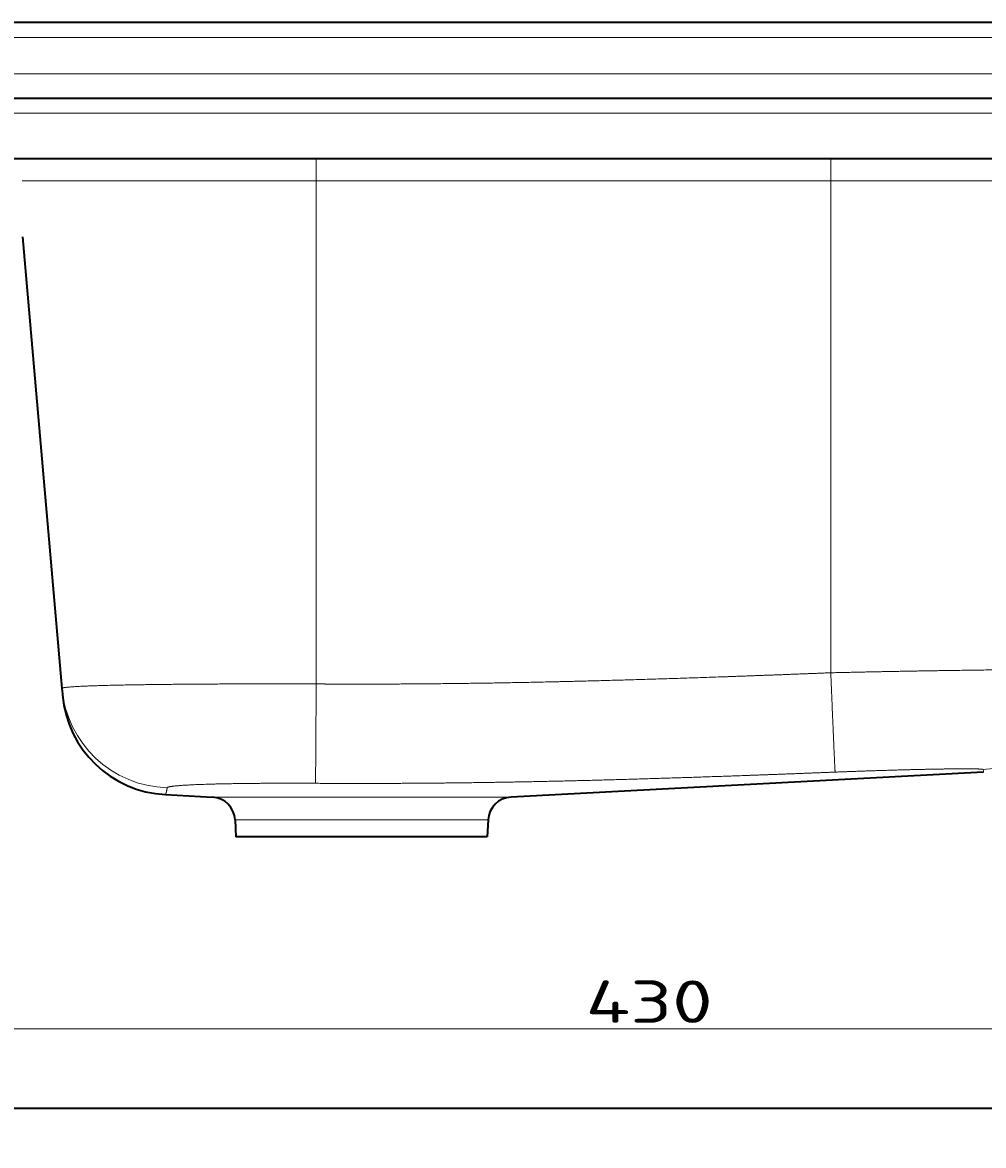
# Model space of a CAD drawing. Extents: x -177 to 1276, y 112 to 1174.
# Tile 11 of 12: x 758 to 1075, y 683 to 1054. Entities that reach past the tile are written whole.
import ezdxf
from ezdxf.enums import TextEntityAlignment as Align

# ---------------------------------------------------------------- set-up
doc = ezdxf.new("R2010")
doc.units = 0
doc.layers.get('0').update_dxf_attribs({"lineweight": 13})
doc.styles.get("Standard").update_dxf_attribs({"font": 'isocp.shx'})
doc.dimstyles.get("Standard").update_dxf_attribs({"dimtxt": 2.5, "dimasz": 2.5, "dimexe": 1.25, "dimexo": 0.625, "dimtad": 1, "dimcen": 2.5, "dimadec": 0, "dimazin": 0, "dimtfac": 1, "dimtmove": 0, "dimatfit": 0, "dimfxl": 0, "dimarcsym": 0})

# ---------------------------------------------------------------- blocks, each defined once
blk = doc.blocks.new('*D')
at = {"color": 7, "lineweight": 13}
for p, q in [((-36.13, 1053.7), (-149.75, 1053.7)), ((-147.75, 784.7), (-147.75, 1053.7)), ((1175.87, 1053.7), (1222.38, 1053.7)), ((1220.38, 1008.7), (1220.38, 1053.7)), ((-27.13, 1028.7), (-95.31, 1028.7)), ((-93.31, 784.7), (-93.31, 1028.7)), ((-27.13, 1028.7), (-65.44, 1028.7)), ((-63.44, 980.02), (-63.44, 1028.7)), ((-27.13, 1008.7), (-65.44, 1008.7)), ((1166.87, 1008.7), (1222.38, 1008.7)), ((586.37, 784.7), (-149.75, 784.7)), ((586.37, 784.7), (-95.31, 784.7)), ((749.87, 663.53), (749.87, 723.28)), ((749.87, 721.28), (1179.87, 721.28)), ((1179.87, 671.76), (1179.87, 723.28)), ((-36.13, 695.03), (-162.54, 695.03)), ((-160.54, 195.03), (-160.54, 695.03)), ((-36.13, 695.03), (-80.88, 695.03)), ((-78.88, 630.43), (-78.88, 695.03)), ((1175.87, 695.03), (1276.1, 695.03)), ((1274.1, 420.03), (1274.1, 695.03)), ((-36.13, 677.76), (-80.88, 677.76)), ((674.69, 619.55), (766.82, 643.12)), ((846.67, 398.72), (955.42, 498.64)), ((1114.39, 472.21), (1179.87, 472.21)), ((674.77, 420.03), (1276.1, 420.03)), ((629.87, 375.13), (629.87, 164.71)), ((869.87, 377.08), (869.87, 164.71)), ((869.87, 377.08), (869.87, 164.71)), ((-40.13, 208.03), (-40.13, 112.31)), ((1179.87, 208.03), (1179.87, 112.31)), ((1179.87, 208.03), (1179.87, 164.71)), ((-27.13, 195.03), (-162.54, 195.03)), ((629.87, 166.71), (869.87, 166.71)), ((869.87, 166.71), (1179.87, 166.71)), ((-40.13, 114.31), (1179.87, 114.31))]:
    blk.add_line(p, q, dxfattribs=at)
for points in [[(-147.23, 1051.77), (-147.75, 1053.7), (-148.27, 1051.77)], [(1220.89, 1051.77), (1220.38, 1053.7), (1219.86, 1051.77)], [(-92.79, 1026.77), (-93.31, 1028.7), (-93.82, 1026.77)], [(-62.92, 1026.77), (-63.44, 1028.7), (-63.95, 1026.77)], [(-63.95, 1010.63), (-63.44, 1008.7), (-62.92, 1010.63)], [(1219.86, 1010.63), (1220.38, 1008.7), (1220.89, 1010.63)], [(-148.27, 786.63), (-147.75, 784.7), (-147.23, 786.63)], [(-93.82, 786.63), (-93.31, 784.7), (-92.79, 786.63)], [(751.8, 721.79), (749.87, 721.28), (751.8, 720.76)], [(1177.94, 720.76), (1179.87, 721.28), (1177.94, 721.79)], [(-160.02, 693.1), (-160.54, 695.03), (-161.06, 693.1)], [(-78.36, 693.1), (-78.88, 695.03), (-79.4, 693.1)], [(1274.61, 693.1), (1274.1, 695.03), (1273.58, 693.1)], [(-79.4, 679.69), (-78.88, 677.76), (-78.36, 679.69)], [(765.08, 642.14), (766.82, 643.12), (764.82, 643.14)], [(734.66, 635.43), (732.92, 634.45), (734.92, 634.42)], [(1116.32, 472.72), (1114.39, 472.21), (1116.32, 471.69)], [(1177.94, 471.69), (1179.87, 472.21), (1177.94, 472.72)], [(891.99, 439.66), (893.07, 441.35), (891.29, 440.42)], [(1273.58, 421.97), (1274.1, 420.03), (1274.61, 421.97)], [(847.75, 400.41), (846.67, 398.72), (848.45, 399.65)], [(-161.06, 196.97), (-160.54, 195.03), (-160.02, 196.97)], [(631.8, 167.22), (629.87, 166.71), (631.8, 166.19)], [(867.94, 166.19), (869.87, 166.71), (867.94, 167.22)], [(871.8, 167.22), (869.87, 166.71), (871.8, 166.19)], [(1177.94, 166.19), (1179.87, 166.71), (1177.94, 167.22)], [(-38.2, 114.83), (-40.13, 114.31), (-38.2, 113.79)], [(1177.94, 113.79), (1179.87, 114.31), (1177.94, 114.83)]]:
    blk.add_lwpolyline(points, dxfattribs=at)
for s, height, rotation, p, p2 in [('45', 14, 90, (1218.38, 1017.65), (1218.38, 1044.74)), ('20', 14, 90, (-65.44, 980.02), (-65.44, 1007.1)), ('269', 14, 90, (-149.75, 898.18), (-149.75, 940.21)), ('244', 14, 90, (-95.31, 885.68), (-95.31, 927.71)), ('17', 14, 90, (-80.88, 630.43), (-80.88, 657.52)), ('35', 14, 14.3524, (685.11, 624.28), (711.35, 630.99)), ('%%c', 14, 14.3524, (674.19, 621.49), (684.14, 624.03)), ('275', 14, 90, (1272.1, 536.52), (1272.1, 578.55)), ('63', 20, 42.5763, (925.57, 473.93), (954.07, 500.11)), ('%%c', 20, 42.5763, (914.03, 463.33), (924.83, 473.25)), ('500', 14, 90, (-162.54, 424.02), (-162.54, 466.05))]:
    blk.add_text(s, height=height, rotation=rotation, dxfattribs=at).set_placement(p, p2, align=Align.FIT)
for s, p, p2 in [('430', (943.85, 723.28), (985.89, 723.28)), ('65', (1133.59, 474.21), (1160.67, 474.21)), ('240', (728.85, 168.71), (770.89, 168.71)), ('310', (1003.85, 168.71), (1045.89, 168.71)), ('1220', (541.38, 116.31), (598.36, 116.31))]:
    blk.add_text(s, height=14, dxfattribs=at).set_placement(p, p2, align=Align.FIT)
blk = doc.blocks.new('BLOCK37')
at = {"color": 7, "lineweight": 35}
blk.add_line((604, 0), (-604, 0), dxfattribs=at)
blk = doc.blocks.new('BLOCK39')
at = {"color": 7, "lineweight": 35}
for p, q in [((604, 25), (-604, 25)), ((-595, 0), (595, 0)), ((595, -20), (-595, -20)), ((187.97, -45.85), (201.02, -194.96)), ((505.45, -222.66), (349.36, -230.84)), ((341.5, -244), (258.5, -244))]:
    blk.add_line(p, q, dxfattribs=at)
at = {"color": 7, "lineweight": 13}
for p, q in [((604, 20), (-604, 20)), ((-605, 8), (605, 8)), ((-595, -5), (595, -5)), ((285, -27.3), (187.85, -27.3)), ((455, -27.3), (285, -27.3)), ((285, -193.48), (285, -27.3)), ((553.65, -27.3), (455, -27.3)), ((455, -27.3), (455, -189.79)), ((349.36, -230.84), (256.68, -230.84)), ((263.32, -238.41), (341.79, -238.41))]:
    blk.add_line(p, q, dxfattribs=at)
at = {"color": 7, "lineweight": 13, "ltscale": 0.182569}
for p, q in [((285, -27.3), (285, -20)), ((455, -20), (455, -27.3))]:
    blk.add_line(p, q, dxfattribs=at)
at = {"color": 7, "lineweight": 35, "ltscale": 0.044882}
blk.add_line((201.02, -194.96), (201.17, -196.75), dxfattribs=at)
at = {"color": 7, "lineweight": 35, "ltscale": 0.011564}
blk.add_line((201.17, -196.75), (201.21, -197.21), dxfattribs=at)
at = {"color": 7, "lineweight": 35, "ltscale": 0.386665}
blk.add_line((235.19, -230.03), (250.64, -230.84), dxfattribs=at)
at = {"color": 7, "lineweight": 13, "ltscale": 0.151077}
blk.add_line((256.68, -230.84), (250.64, -230.84), dxfattribs=at)
at = {"color": 7, "lineweight": 13, "ltscale": 0.127899}
blk.add_line((258.21, -238.41), (263.32, -238.41), dxfattribs=at)
at = {"color": 7, "lineweight": 35, "ltscale": 0.14001}
for p, q in [((258.21, -238.41), (258.5, -244)), ((341.79, -238.41), (341.5, -244))]:
    blk.add_line(p, q, dxfattribs=at)
at = {"color": 7, "lineweight": 13}
for centre, radius, start, end in [((503.65, -185.81), 35.99, 272.7595, 354.9943), ((539.74, -219.65), 34.42, 183.5189, 185.0155), ((231.16, -228.1), 4.47, 334.4436, 340.8632)]:
    blk.add_arc(centre, radius, start, end, dxfattribs=at)
at = {"color": 7, "lineweight": 35}
for centre, radius, start, end in [((237.08, -194.08), 36, 184.9974, 267), ((250.22, -238.83), 8, 3, 87), ((349.78, -238.83), 8, 93, 177)]:
    blk.add_arc(centre, radius, start, end, dxfattribs=at)
at = {"color": 7, "lineweight": 13}
blk.add_ellipse((236.88, -191.82), major_axis=(35.83, 3.55), ratio=0.999102, start_param=3.130157, end_param=4.582528, dxfattribs=at)
for points, knots in [([(539.51, -188.95), (539.51, -188.95), (539.51, -188.95), (539.51, -188.95), (539.51, -188.94), (539.51, -188.94), (539.51, -188.94), (539.43, -188.86), (538.64, -188.79), (537.19, -188.75), (531.85, -188.67), (523.13, -188.7), (516.81, -188.75), (501.58, -188.91), (484.42, -189.18), (474.7, -189.36), (464.84, -189.56), (455, -189.79)], [0, 0, 0, 0, 0, 0, 0.288366, 0.288366, 0.288366, 1.346727, 1.346727, 1.346727, 38.343642, 38.343642, 38.343642, 98.376674, 98.376674, 98.376674, 172.210869, 172.210869, 172.210869, 172.210869, 172.210869, 172.210869]), ([(455, -189.79), (443.62, -190.24), (432.26, -190.68), (420.96, -191.09), (397.9, -191.87), (375.11, -192.52), (363.6, -192.8), (342, -193.24), (320.71, -193.47), (310.83, -193.54), (299.71, -193.55), (288.56, -193.5), (287.37, -193.5), (286.19, -193.49), (285, -193.48)], [0, 0, 0, 0, 0, 0, 78.078036, 78.078036, 78.078036, 159.663163, 159.663163, 159.663163, 232.10495, 232.10495, 232.10495, 240.716255, 240.716255, 240.716255, 240.716255, 240.716255, 240.716255]), ([(455, -189.79), (455.25, -196.01), (455.5, -202.18), (455.75, -208.15), (456.07, -215.58), (456.29, -220.3), (456.34, -221.32), (456.39, -222.15), (456.42, -222.51), (456.42, -222.55), (456.42, -222.58), (456.43, -222.6)], [0, 0, 0, 0, 0, 0, 44.19066, 44.19066, 44.19066, 60.110676, 60.110676, 60.110676, 63.057751, 63.057751, 63.057751, 63.057751, 63.057751, 63.057751]), ([(285, -193.48), (284.94, -193.48), (284.88, -193.48), (284.81, -193.48), (284.69, -193.48), (284.57, -193.48), (284.5, -193.48), (284.36, -193.48), (284.21, -193.48), (284.12, -193.48), (281.69, -193.47), (279.26, -193.47), (277.14, -193.46), (262.59, -193.45), (248.31, -193.49), (236.79, -193.58), (220.74, -193.78), (209.14, -194.15), (205.85, -194.3), (202.7, -194.51), (201.34, -194.77), (201.12, -194.83), (201.01, -194.9), (201.02, -194.96)], [0, 0, 0, 0, 0, 0, 0.449208, 0.449208, 0.449208, 0.888396, 0.888396, 0.888396, 1.561959, 1.561959, 1.561959, 18.981155, 18.981155, 18.981155, 110.335016, 110.335016, 110.335016, 157.100129, 157.100129, 157.100129, 171.906833, 171.906833, 171.906833, 171.906833, 171.906833, 171.906833]), ([(285, -193.48), (284.96, -199.69), (284.93, -205.84), (284.89, -211.79), (284.84, -219.21), (284.81, -223.95), (284.8, -224.98), (284.79, -225.82), (284.79, -226.19), (284.79, -226.24), (284.79, -226.27), (284.79, -226.3)], [0, 0, 0, 0, 0, 0, 44.317539, 44.317539, 44.317539, 60.462764, 60.462764, 60.462764, 62.98394, 62.98394, 62.98394, 62.98394, 62.98394, 62.98394]), ([(456.43, -222.6), (459.46, -222.48), (462.49, -222.37), (465.39, -222.27), (474.72, -221.96), (483.6, -221.72), (489.3, -221.6), (497.58, -221.48), (502.9, -221.52), (504.43, -221.56), (505.27, -221.64), (505.38, -221.74), (505.38, -221.74), (505.38, -221.75), (505.38, -221.75), (505.39, -221.75), (505.39, -221.76), (505.39, -221.76), (505.39, -221.76), (505.39, -221.76), (505.39, -221.76)], [0, 0, 0, 0, 0, 0, 26.892345, 26.892345, 26.892345, 83.652225, 83.652225, 83.652225, 121.221398, 121.221398, 121.221398, 121.867714, 121.867714, 121.867714, 122.514225, 122.514225, 122.514225, 122.744869, 122.744869, 122.744869, 122.744869, 122.744869, 122.744869]), ([(284.79, -226.3), (293.09, -226.35), (301.35, -226.36), (309.61, -226.34), (325.17, -226.25), (340.94, -226.04), (348.42, -225.92), (364.95, -225.6), (381.87, -225.17), (391.15, -224.9), (409.67, -224.33), (428.49, -223.67), (437.76, -223.33), (447.08, -222.97), (456.43, -222.6)], [0, 0, 0, 0, 0, 0, 61.633527, 61.633527, 61.633527, 115.614515, 115.614515, 115.614515, 180.418478, 180.418478, 180.418478, 242.583229, 242.583229, 242.583229, 242.583229, 242.583229, 242.583229]), ([(235.75, -227.78), (235.76, -227.76), (235.76, -227.75), (235.77, -227.73), (235.81, -227.67), (235.92, -227.61), (236.03, -227.57), (236.95, -227.29), (239.16, -227.05), (241.83, -226.87), (248.67, -226.57), (257.51, -226.39), (262.51, -226.33), (269.93, -226.27), (277.6, -226.27), (279.88, -226.27), (282.23, -226.28), (284.59, -226.3), (284.66, -226.3), (284.73, -226.3), (284.79, -226.3)], [0, 0, 0, 0, 0, 0, 2.36457, 2.36457, 2.36457, 10.415307, 10.415307, 10.415307, 53.842091, 53.842091, 53.842091, 101.603591, 101.603591, 101.603591, 121.682349, 121.682349, 121.682349, 122.233162, 122.233162, 122.233162, 122.233162, 122.233162, 122.233162])]:
    blk.add_open_spline(points, degree=5, knots=knots, dxfattribs=at)
blk.add_open_spline([(235.38, -229.57), (235.45, -229.36), (235.53, -229.1), (235.62, -228.75), (235.7, -228.3), (235.75, -227.78)], degree=5, dxfattribs=at)

msp = doc.modelspace()

# ---------------------------------------------------------------- block references
at = {"lineweight": 0}
for name, p in [('BLOCK39', (569.869, 1028.698)), ('BLOCK37', (569.869, 695.034))]:
    msp.add_blockref(name, p, dxfattribs=at)

# ---------------------------------------------------------------- dimensions: what is measured, and where the dimension line sits
at = {"color": 0, "lineweight": 0}
for base, p1, p2, angle, middle, dimtype in [((-160.543, 695.034), (-25.131, 195.034), (-34.131, 695.034), 89.99952, (-160.543, 445.034), 160), ((-40.131, 114.312), (1179.869, 210.034), (-40.131, 210.034), 180, (569.869, 114.312), 161), ((629.869, 166.707), (869.869, 379.084), (629.869, 377.134), 179.99905, (749.869, 166.707), 160), ((869.869, 166.707), (1179.869, 210.034), (869.869, 379.084), 179.99905, (1024.869, 166.707), 160), ((749.869, 721.275), (1179.869, 669.759), (749.869, 661.534), 179.99905, (964.869, 721.275), 160), ((-78.882, 677.7586), (-34.1307, 695.0338), (-34.1307, 677.7586), 270, (-78.882, 643.9789), 161), ((1114.39, 472.206), (1179.869, 482.206), (1114.39, 482.206), 180, (1147.13, 472.206), 161), ((1274.096, 695.034), (672.769, 420.034), (1173.869, 695.034), 89.99952, (1274.096, 557.534), 160), ((-147.75, 784.698), (-34.131, 1053.698), (588.369, 784.698), 269.99857, (-147.75, 919.198), 160), ((-93.305, 784.698), (-25.131, 1028.698), (588.369, 784.698), 269.99857, (-93.305, 906.698), 160), ((-63.437, 1008.698), (-25.131, 1028.698), (-25.131, 1008.698), 269.99857, (-63.437, 993.56), 160), ((1220.376, 1008.698), (1173.869, 1053.698), (1164.869, 1008.698), 269.99857, (1220.376, 1031.198), 160)]:
    dim = msp.add_linear_dim(base=base, p1=p1, p2=p2, angle=angle, dimstyle='Standard', dxfattribs=at)
    dim.commit()
    dim.dimension.update_dxf_attribs({"geometry": '*D', "text_midpoint": middle, "dimtype": dimtype})
for p1, p2, middle in [((766.823, 643.122), (732.916, 634.446), (693.268, 624.301)), ((846.673, 398.722), (893.065, 441.346), (935.403, 480.245))]:
    dim = msp.add_diameter_dim_2p(p1=p1, p2=p2, dimstyle='Standard', dxfattribs=at)
    dim.commit()
    dim.dimension.update_dxf_attribs({"geometry": '*D', "text_midpoint": middle, "dimtype": 163})

doc.saveas('drawing.dxf')
